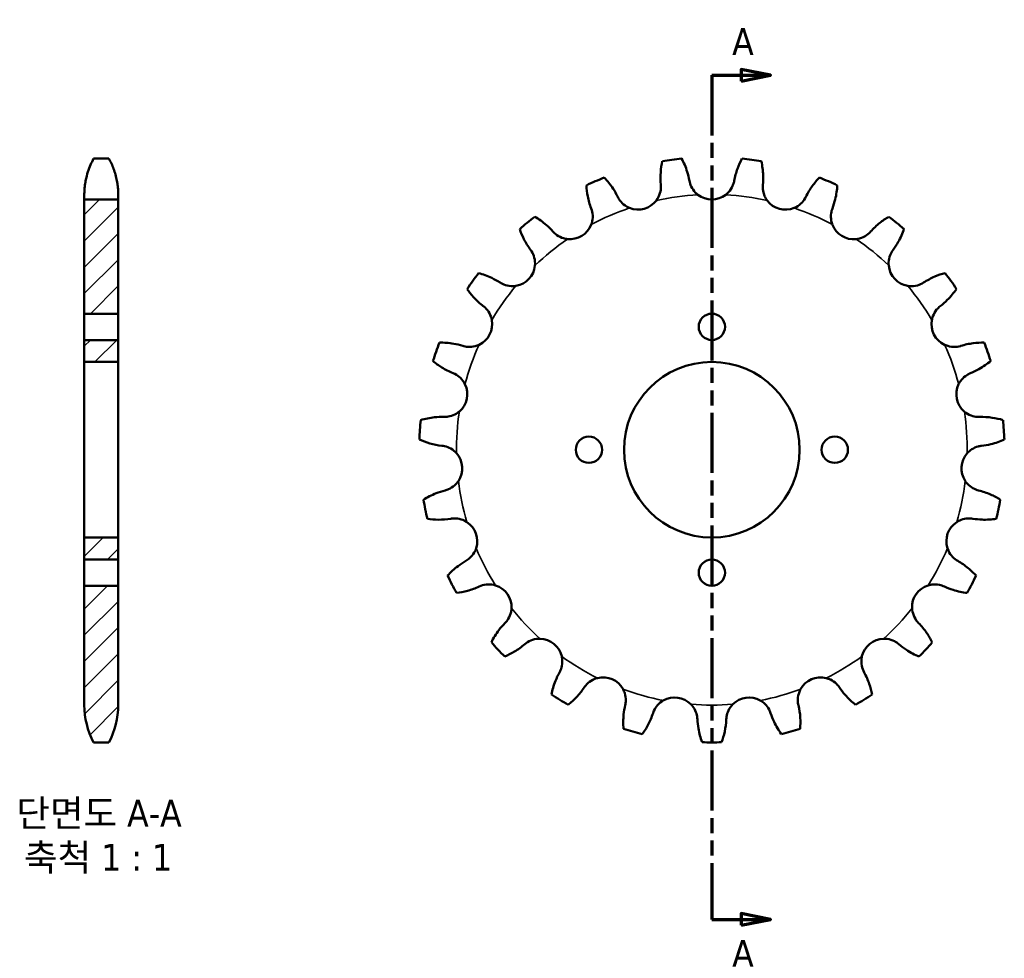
# Model space of a CAD drawing. Header units: millimetres. Extents: x 124 to 293, y 58 to 218.
import ezdxf

# ---------------------------------------------------------------- set-up
doc = ezdxf.new("R2010")
doc.units = ezdxf.units.MM
doc.linetypes.add('DOUBLE_DASH_CHAIN', pattern=[1.2403, 0.6614, -0.0827, 0.1654, -0.0827, 0.1654, -0.0827])
for name, color, linetype, lineweight in [('기호(ANSI)', 7, 'Continuous', 25), ('단면선(ANSI)', 7, 'DOUBLE_DASH_CHAIN', 70), ('외형선(ANSI)', 7, 'Continuous', 50), ('좁은 외형선(ANSI)', 7, 'Continuous', 35), ('해치 (ANSI)', 7, 'Continuous', 18)]:
    doc.layers.add(name, color=color, linetype=linetype, lineweight=lineweight)
doc.styles.add('레이블 문자 (ANSI)', font='tahoma.ttf')

# ---------------------------------------------------------------- blocks, each defined once
blk = doc.blocks.new('2dTransSection0')
at = {"layer": '단면선(ANSI)', "linetype": 'DOUBLE_DASH_CHAIN', "ltscale": 15.501749}
blk.add_line((242.73, 208.74), (242.73, 64.53), dxfattribs=at)
at = {"layer": '단면선(ANSI)', "linetype": 'Continuous'}
for p, q in [((242.73, 208.74), (242.73, 199.12)), ((242.73, 208.74), (247.73, 208.74)), ((252.73, 208.74), (247.73, 209.74)), ((247.73, 209.74), (247.73, 207.74)), ((247.73, 208.74), (252.73, 208.74)), ((247.73, 207.74), (252.73, 208.74)), ((242.73, 74.16), (242.73, 64.53)), ((242.73, 64.53), (247.73, 64.53)), ((252.73, 64.53), (247.73, 65.53)), ((247.73, 65.53), (247.73, 63.53)), ((247.73, 64.53), (252.73, 64.53)), ((247.73, 63.53), (252.73, 64.53))]:
    blk.add_line(p, q, dxfattribs=at)
at = {"layer": '단면선(ANSI)', "linetype": 'Continuous', "flags": 128}
for points in [[(247.73, 207.74), (252.73, 208.74), (247.73, 209.74), (247.73, 207.74)], [(247.73, 63.53), (252.73, 64.53), (247.73, 65.53), (247.73, 63.53)]]:
    blk.add_lwpolyline(points, dxfattribs=at)
at = {"layer": '단면선(ANSI)'}
for points in [[(247.73, 207.74), (252.73, 208.74), (247.73, 209.74), (247.73, 207.74)], [(247.73, 63.53), (252.73, 64.53), (247.73, 65.53), (247.73, 63.53)]]:
    blk.add_solid(points, dxfattribs=at)
at = {"layer": '단면선(ANSI)', "char_height": 4.57, "attachment_point": 7, "style": '레이블 문자 (ANSI)'}
for insert in [(246.2, 212.24), (246.2, 56.46)]:
    blk.add_mtext('A', dxfattribs=dict(at, insert=insert))

msp = doc.modelspace()

# ---------------------------------------------------------------- hatches: boundary and pattern name
at = {"layer": '해치 (ANSI)'}
h = msp.add_hatch(dxfattribs=at)
h.set_pattern_fill('ANSI31', color=256, scale=25.4, style=0)
h.set_pattern_definition([(45, (0, 0), (-2.245064, 2.245064), [])])
edge = h.paths.add_edge_path()
edge.add_line((141.32, 121.52), (135.52, 121.52))
edge.add_line((135.52, 121.52), (135.52, 101.15))
edge.add_ellipse((149.02, 101.15), major_axis=(-13.5, 0), ratio=1, start_angle=0, end_angle=28.1784)
edge.add_line((137.12, 94.77), (139.72, 94.77))
edge.add_ellipse((127.82, 101.15), major_axis=(11.9, -6.37), ratio=1, start_angle=0, end_angle=28.1784)
edge.add_line((141.32, 101.15), (141.32, 121.52))
h.paths.add_polyline_path([(135.52, 126.02), (141.32, 126.02), (141.32, 129.77), (135.52, 129.77)])
h.paths.add_polyline_path([(135.52, 168.02), (141.32, 168.02), (141.32, 187.52), (135.52, 187.52)])
h.paths.add_polyline_path([(141.32, 163.52), (135.52, 163.52), (135.52, 159.77), (141.32, 159.77)])

# ---------------------------------------------------------------- linework, layer by layer
at = {"layer": '외형선(ANSI)'}
for p, q in [((137.12, 194.51), (139.72, 194.51)), ((135.52, 187.52), (135.52, 188.33)), ((141.32, 187.52), (135.52, 187.52)), ((135.52, 187.52), (135.52, 168.02)), ((141.32, 188.33), (141.32, 187.52)), ((141.32, 168.02), (141.32, 187.52)), ((135.52, 168.02), (141.32, 168.02)), ((135.52, 163.52), (135.52, 168.02)), ((141.32, 168.02), (141.32, 163.52)), ((141.32, 163.52), (135.52, 163.52)), ((135.52, 163.52), (135.52, 159.77)), ((141.32, 159.77), (141.32, 163.52)), ((135.52, 159.77), (141.32, 159.77)), ((135.52, 129.77), (135.52, 159.77)), ((141.32, 129.77), (141.32, 159.77)), ((141.32, 129.77), (135.52, 129.77)), ((135.52, 129.77), (135.52, 126.02)), ((141.32, 126.02), (141.32, 129.77)), ((135.52, 126.02), (141.32, 126.02)), ((135.52, 121.52), (135.52, 126.02)), ((141.32, 126.02), (141.32, 121.52)), ((141.32, 121.52), (135.52, 121.52)), ((135.52, 121.52), (135.52, 101.15)), ((141.32, 101.15), (141.32, 121.52)), ((137.12, 94.77), (139.72, 94.77))]:
    msp.add_line(p, q, dxfattribs=at)
for centre, radius in [((242.73, 165.77), 2.25), ((242.73, 144.77), 15), ((221.73, 144.77), 2.25), ((263.73, 144.77), 2.25), ((242.73, 123.77), 2.25)]:
    msp.add_circle(centre, radius, dxfattribs=at)
for centre, radius, start, end in [((242.73, 144.77), 50, 95.9156, 99.7366), ((242.73, 144.77), 50, 80.2634, 84.0844), ((242.73, 144.77), 50, 111.5678, 115.3887), ((242.73, 144.77), 50, 64.6113, 68.4322), ((230.14, 189.68), 3.88, 247.9699, 323.3344), ((242.73, 191.41), 3.88, 232.3177, 307.6823), ((255.31, 189.68), 3.89, 216.6656, 292.0301), ((242.73, 144.77), 50, 127.2199, 131.0409), ((242.73, 144.77), 50, 48.9591, 52.7801), ((218.49, 184.62), 3.88, 263.6221, 338.9866), ((266.96, 184.62), 3.89, 201.0134, 276.3779), ((242.73, 144.77), 50, 142.8721, 146.6931), ((208.64, 176.6), 3.89, 279.2743, 354.6388), ((276.81, 176.6), 3.88, 185.3612, 260.7257), ((242.73, 144.77), 50, 33.3069, 37.1279), ((201.32, 166.23), 3.88, 294.9264, 10.291), ((284.13, 166.23), 3.89, 169.709, 245.0736), ((242.73, 144.77), 50, 158.5243, 162.3453), ((242.73, 144.77), 50, 17.6547, 21.4757), ((197.07, 154.26), 3.88, 310.5786, 25.9431), ((288.38, 154.26), 3.88, 154.0569, 229.4214), ((242.73, 144.77), 50, 174.1765, 177.9974), ((242.73, 144.77), 50, 2.0026, 5.8235), ((196.2, 141.59), 3.89, 326.2308, 41.5953), ((289.25, 141.59), 3.88, 138.4047, 213.7692), ((242.73, 144.77), 50, 189.8286, 193.6496), ((242.73, 144.77), 50, 346.3504, 350.1714), ((198.78, 129.16), 3.88, 341.883, 57.2475), ((286.67, 129.16), 3.88, 122.7525, 198.117), ((242.73, 144.77), 50, 205.4808, 209.3018), ((242.73, 144.77), 50, 330.6982, 334.5192), ((204.63, 117.88), 3.89, 357.5351, 72.8997), ((280.82, 117.88), 3.89, 107.1003, 182.4649), ((242.73, 144.77), 50, 221.133, 224.954), ((213.29, 108.6), 3.89, 13.1873, 88.5518), ((272.16, 108.6), 3.88, 91.4482, 166.8127), ((242.73, 144.77), 50, 315.046, 318.867), ((224.15, 102), 3.89, 28.8395, 104.204), ((261.3, 102), 3.88, 75.796, 151.1605), ((242.73, 144.77), 50, 236.7852, 240.6061), ((242.73, 144.77), 50, 299.3939, 303.2148), ((149.02, 101.15), 13.5, 180, 208.1784), ((127.82, 101.15), 13.5, 331.8216, 0), ((236.37, 98.57), 3.88, 44.4916, 119.8562), ((249.08, 98.57), 3.88, 60.1438, 135.5084), ((242.73, 144.77), 50, 252.4373, 256.2583), ((242.73, 144.77), 50, 283.7417, 287.5627), ((242.73, 144.77), 50, 268.0895, 271.9105)]:
    msp.add_arc(centre, radius, start, end, dxfattribs=at)
for points, knots in [([(135.75, 190.72), (135.85, 191.25), (135.99, 191.76), (136.4, 193.07), (136.73, 193.81), (137.12, 194.51)], [-0.4280845, -0.4280845, -0.4280845, -0.4280845, -0.2632798, -0.2632798, 0, 0, 0, 0]), ([(139.72, 194.51), (140.03, 193.97), (140.3, 193.39), (140.77, 192.12), (140.96, 191.43), (141.09, 190.72)], [-0.4278474, -0.4278474, -0.4278474, -0.4278474, -0.2223175, -0.2223175, 0, 0, 0, 0]), ([(234.27, 194.05), (234.13, 193.45), (234.04, 192.83), (233.94, 191.49), (233.94, 190.77), (234.01, 190.04)], [-0.4278474, -0.4278474, -0.4278474, -0.4278474, -0.2223175, -0.2223175, 0, 0, 0, 0]), ([(238.9, 190.72), (238.81, 191.25), (238.68, 191.76), (238.27, 193.07), (237.95, 193.81), (237.57, 194.51)], [-0.4280845, -0.4280845, -0.4280845, -0.4280845, -0.2632798, -0.2632798, 0, 0, 0, 0]), ([(247.88, 194.51), (247.59, 193.97), (247.32, 193.39), (246.87, 192.12), (246.68, 191.43), (246.55, 190.72)], [-0.4278474, -0.4278474, -0.4278474, -0.4278474, -0.2223175, -0.2223175, 0, 0, 0, 0]), ([(251.44, 190.04), (251.49, 190.58), (251.51, 191.11), (251.46, 192.48), (251.36, 193.29), (251.18, 194.05)], [-0.4280845, -0.4280845, -0.4280845, -0.4280845, -0.2632798, -0.2632798, 0, 0, 0, 0]), ([(135.52, 188.33), (135.52, 188.46), (135.53, 188.59), (135.54, 189.04), (135.56, 189.39), (135.64, 190.07), (135.69, 190.39), (135.75, 190.72)], [-0.2875453, -0.2875453, -0.2875453, -0.2875453, -0.2266964, -0.2266964, -0.1016118, -0.1016118, 0, 0, 0, 0]), ([(141.09, 190.72), (141.13, 190.52), (141.16, 190.33), (141.22, 189.93), (141.24, 189.74), (141.3, 189.17), (141.32, 188.83), (141.32, 188.47), (141.32, 188.4), (141.32, 188.33)], [-1.0878244, -1.0878244, -1.0878244, -1.0878244, -1.0270077, -1.0270077, -0.9617496, -0.9617496, -0.832879, -0.832879, -0.8004642, -0.8004642, -0.8004642, -0.8004642]), ([(226.65, 187.98), (226.41, 188.47), (226.15, 188.93), (225.4, 190.07), (224.89, 190.71), (224.34, 191.27)], [-0.4280845, -0.4280845, -0.4280845, -0.4280845, -0.2632798, -0.2632798, 0, 0, 0, 0]), ([(240.35, 188.33), (240.19, 188.46), (240.04, 188.59), (239.62, 189.04), (239.38, 189.39), (239.06, 190.07), (238.96, 190.39), (238.9, 190.72)], [-0.2875453, -0.2875453, -0.2875453, -0.2875453, -0.2266964, -0.2266964, -0.1016118, -0.1016118, 0, 0, 0, 0]), ([(246.55, 190.72), (246.51, 190.52), (246.46, 190.33), (246.33, 189.93), (246.24, 189.74), (245.93, 189.17), (245.66, 188.83), (245.27, 188.47), (245.19, 188.4), (245.1, 188.33)], [-1.0878244, -1.0878244, -1.0878244, -1.0878244, -1.0270077, -1.0270077, -0.9617496, -0.9617496, -0.832879, -0.832879, -0.8004642, -0.8004642, -0.8004642, -0.8004642]), ([(261.11, 191.27), (260.68, 190.83), (260.27, 190.35), (259.49, 189.25), (259.12, 188.64), (258.8, 187.98)], [-0.4278474, -0.4278474, -0.4278474, -0.4278474, -0.2223175, -0.2223175, 0, 0, 0, 0]), ([(221.29, 189.94), (221.32, 189.33), (221.39, 188.7), (221.66, 187.38), (221.86, 186.69), (222.12, 186.01)], [-0.4278474, -0.4278474, -0.4278474, -0.4278474, -0.2223175, -0.2223175, 0, 0, 0, 0]), ([(234.01, 190.04), (234.02, 189.94), (234.03, 189.83), (234.03, 189.34), (233.98, 188.96), (233.74, 188.15), (233.54, 187.74), (233.27, 187.37), (233.26, 187.36), (233.26, 187.36)], [-1.5750074, -1.5750074, -1.5750074, -1.5750074, -1.542858, -1.542858, -1.425651, -1.425651, -1.2896438, -1.2896438, -1.2878197, -1.2878197, -1.2878197, -1.2878197]), ([(252.19, 187.36), (252.02, 187.59), (251.87, 187.84), (251.59, 188.49), (251.48, 188.89), (251.42, 189.55), (251.42, 189.8), (251.44, 190.04)], [-0.7757444, -0.7757444, -0.7757444, -0.7757444, -0.6880257, -0.6880257, -0.5646001, -0.5646001, -0.4884831, -0.4884831, -0.4884831, -0.4884831]), ([(263.33, 186.01), (263.52, 186.52), (263.68, 187.03), (264.01, 188.35), (264.12, 189.16), (264.16, 189.94)], [-0.4280845, -0.4280845, -0.4280845, -0.4280845, -0.2632798, -0.2632798, 0, 0, 0, 0]), ([(228.69, 186.08), (228.41, 186.19), (228.15, 186.33), (227.57, 186.74), (227.27, 187.03), (226.88, 187.55), (226.75, 187.76), (226.65, 187.98)], [-0.775728, -0.775728, -0.775728, -0.775728, -0.6858298, -0.6858298, -0.5631046, -0.5631046, -0.4884769, -0.4884769, -0.4884769, -0.4884769]), ([(258.8, 187.98), (258.76, 187.9), (258.72, 187.81), (258.47, 187.4), (258.23, 187.09), (257.61, 186.52), (257.23, 186.27), (256.8, 186.09), (256.78, 186.08), (256.76, 186.08)], [-1.5750083, -1.5750083, -1.5750083, -1.5750083, -1.5462114, -1.5462114, -1.4285857, -1.4285857, -1.2934891, -1.2934891, -1.2878258, -1.2878258, -1.2878258, -1.2878258]), ([(222.12, 186.01), (222.12, 186.01), (222.13, 186), (222.27, 185.61), (222.36, 185.21), (222.4, 184.36), (222.34, 183.91), (222.18, 183.39), (222.15, 183.31), (222.12, 183.23)], [-1.5753242, -1.5753242, -1.5753242, -1.5753242, -1.5726171, -1.5726171, -1.4496077, -1.4496077, -1.314821, -1.314821, -1.288061, -1.288061, -1.288061, -1.288061]), ([(263.33, 183.23), (263.25, 183.44), (263.18, 183.66), (263.06, 184.31), (263.05, 184.74), (263.15, 185.46), (263.23, 185.74), (263.33, 186.01)], [-0.775859, -0.775859, -0.775859, -0.775859, -0.7069201, -0.7069201, -0.5780831, -0.5780831, -0.4885442, -0.4885442, -0.4885442, -0.4885442]), ([(215.59, 182.04), (215.23, 182.45), (214.85, 182.82), (213.83, 183.72), (213.16, 184.19), (212.48, 184.59)], [-0.4280845, -0.4280845, -0.4280845, -0.4280845, -0.2632798, -0.2632798, 0, 0, 0, 0]), ([(272.97, 184.59), (272.44, 184.28), (271.92, 183.92), (270.87, 183.08), (270.35, 182.59), (269.86, 182.04)], [-0.4278474, -0.4278474, -0.4278474, -0.4278474, -0.2223175, -0.2223175, 0, 0, 0, 0]), ([(209.9, 182.48), (210.09, 181.9), (210.33, 181.32), (210.95, 180.12), (211.32, 179.51), (211.76, 178.93)], [-0.4278474, -0.4278474, -0.4278474, -0.4278474, -0.2223175, -0.2223175, 0, 0, 0, 0]), ([(218.06, 180.76), (217.84, 180.78), (217.61, 180.83), (216.98, 181.01), (216.6, 181.2), (216, 181.62), (215.78, 181.82), (215.59, 182.04)], [-0.7758639, -0.7758639, -0.7758639, -0.7758639, -0.7075898, -0.7075898, -0.5785646, -0.5785646, -0.4885465, -0.4885465, -0.4885465, -0.4885465]), ([(269.86, 182.04), (269.86, 182.03), (269.85, 182.02), (269.57, 181.72), (269.25, 181.46), (268.51, 181.03), (268.09, 180.87), (267.56, 180.78), (267.47, 180.77), (267.39, 180.76)], [-1.5753105, -1.5753105, -1.5753105, -1.5753105, -1.5716817, -1.5716817, -1.4489252, -1.4489252, -1.3140562, -1.3140562, -1.2880523, -1.2880523, -1.2880523, -1.2880523]), ([(273.69, 178.93), (274.02, 179.36), (274.31, 179.81), (274.98, 180.99), (275.31, 181.74), (275.55, 182.48)], [-0.4280845, -0.4280845, -0.4280845, -0.4280845, -0.2632798, -0.2632798, 0, 0, 0, 0]), ([(211.76, 178.93), (211.99, 178.61), (212.18, 178.27), (212.45, 177.48), (212.53, 177.04), (212.53, 176.48), (212.52, 176.36), (212.51, 176.24)], [-1.5751905, -1.5751905, -1.5751905, -1.5751905, -1.4563212, -1.4563212, -1.3239878, -1.3239878, -1.2879488, -1.2879488, -1.2879488, -1.2879488]), ([(272.94, 176.24), (272.92, 176.41), (272.92, 176.58), (272.94, 177.2), (273.03, 177.63), (273.32, 178.35), (273.49, 178.65), (273.69, 178.93)], [-0.7758312, -0.7758312, -0.7758312, -0.7758312, -0.7239509, -0.7239509, -0.5923243, -0.5923243, -0.488551, -0.488551, -0.488551, -0.488551]), ([(206.54, 173.34), (206.08, 173.63), (205.62, 173.89), (204.39, 174.48), (203.62, 174.75), (202.86, 174.95)], [-0.4280845, -0.4280845, -0.4280845, -0.4280845, -0.2632798, -0.2632798, 0, 0, 0, 0]), ([(282.59, 174.95), (282, 174.8), (281.4, 174.6), (280.16, 174.07), (279.52, 173.73), (278.91, 173.34)], [-0.4278474, -0.4278474, -0.4278474, -0.4278474, -0.2223175, -0.2223175, 0, 0, 0, 0]), ([(209.27, 172.77), (209.1, 172.74), (208.93, 172.72), (208.31, 172.71), (207.88, 172.77), (207.13, 173.01), (206.82, 173.15), (206.54, 173.34)], [-0.7758313, -0.7758313, -0.7758313, -0.7758313, -0.7239602, -0.7239602, -0.5923314, -0.5923314, -0.4885511, -0.4885511, -0.4885511, -0.4885511]), ([(278.91, 173.34), (278.58, 173.13), (278.23, 172.96), (277.42, 172.74), (276.98, 172.7), (276.42, 172.74), (276.3, 172.75), (276.18, 172.77)], [-1.5751903, -1.5751903, -1.5751903, -1.5751903, -1.4563117, -1.4563117, -1.3239778, -1.3239778, -1.2879487, -1.2879487, -1.2879487, -1.2879487]), ([(200.94, 172.23), (201.28, 171.72), (201.67, 171.22), (202.59, 170.23), (203.11, 169.75), (203.69, 169.3)], [-0.4278474, -0.4278474, -0.4278474, -0.4278474, -0.2223175, -0.2223175, 0, 0, 0, 0]), ([(281.76, 169.3), (282.19, 169.63), (282.59, 169.99), (283.55, 170.95), (284.07, 171.58), (284.51, 172.23)], [-0.4280845, -0.4280845, -0.4280845, -0.4280845, -0.2632798, -0.2632798, 0, 0, 0, 0]), ([(203.69, 169.3), (203.71, 169.29), (203.73, 169.27), (204.06, 169.01), (204.34, 168.71), (204.81, 168), (204.99, 167.58), (205.11, 167.07), (205.13, 167), (205.14, 166.92)], [-1.5752502, -1.5752502, -1.5752502, -1.5752502, -1.5674379, -1.5674379, -1.4458063, -1.4458063, -1.3105038, -1.3105038, -1.2880124, -1.2880124, -1.2880124, -1.2880124]), ([(280.31, 166.92), (280.35, 167.16), (280.42, 167.39), (280.65, 168.01), (280.87, 168.38), (281.32, 168.93), (281.53, 169.13), (281.76, 169.3)], [-0.7758402, -0.7758402, -0.7758402, -0.7758402, -0.7042797, -0.7042797, -0.5761936, -0.5761936, -0.4885352, -0.4885352, -0.4885352, -0.4885352]), ([(200.17, 162.52), (199.66, 162.67), (199.14, 162.8), (197.8, 163.03), (196.98, 163.09), (196.2, 163.08)], [-0.4280845, -0.4280845, -0.4280845, -0.4280845, -0.2632798, -0.2632798, 0, 0, 0, 0]), ([(202.96, 162.7), (202.74, 162.6), (202.51, 162.52), (201.87, 162.36), (201.44, 162.32), (200.73, 162.38), (200.45, 162.43), (200.17, 162.52)], [-0.775837, -0.775837, -0.775837, -0.775837, -0.703819, -0.703819, -0.5758653, -0.5758653, -0.4885337, -0.4885337, -0.4885337, -0.4885337]), ([(285.28, 162.52), (285.25, 162.51), (285.23, 162.5), (284.82, 162.38), (284.42, 162.33), (283.57, 162.36), (283.13, 162.45), (282.63, 162.64), (282.56, 162.67), (282.49, 162.7)], [-1.5752589, -1.5752589, -1.5752589, -1.5752589, -1.5680593, -1.5680593, -1.4462653, -1.4462653, -1.3110327, -1.3110327, -1.2880183, -1.2880183, -1.2880183, -1.2880183]), ([(289.25, 163.08), (288.64, 163.09), (288.01, 163.06), (286.67, 162.88), (285.97, 162.73), (285.28, 162.52)], [-0.4278474, -0.4278474, -0.4278474, -0.4278474, -0.2223175, -0.2223175, 0, 0, 0, 0]), ([(195.08, 159.94), (195.55, 159.54), (196.06, 159.17), (197.21, 158.46), (197.84, 158.14), (198.52, 157.86)], [-0.4278474, -0.4278474, -0.4278474, -0.4278474, -0.2223175, -0.2223175, 0, 0, 0, 0]), ([(286.93, 157.86), (287.43, 158.07), (287.91, 158.3), (289.1, 158.96), (289.77, 159.43), (290.37, 159.94)], [-0.4280845, -0.4280845, -0.4280845, -0.4280845, -0.2632798, -0.2632798, 0, 0, 0, 0]), ([(198.52, 157.86), (198.63, 157.82), (198.73, 157.77), (199.18, 157.54), (199.49, 157.32), (200.09, 156.73), (200.36, 156.37), (200.56, 155.96)], [-1.5749595, -1.5749595, -1.5749595, -1.5749595, -1.5393226, -1.5393226, -1.4231374, -1.4231374, -1.2877714, -1.2877714, -1.2877714, -1.2877714]), ([(284.89, 155.96), (285.02, 156.23), (285.19, 156.49), (285.64, 157.04), (285.95, 157.31), (286.49, 157.66), (286.71, 157.77), (286.93, 157.86)], [-0.7757124, -0.7757124, -0.7757124, -0.7757124, -0.6837675, -0.6837675, -0.5619639, -0.5619639, -0.4884723, -0.4884723, -0.4884723, -0.4884723]), ([(196.96, 150.38), (196.42, 150.39), (195.89, 150.37), (194.54, 150.23), (193.74, 150.07), (192.98, 149.85)], [-0.4280845, -0.4280845, -0.4280845, -0.4280845, -0.2632798, -0.2632798, 0, 0, 0, 0]), ([(199.59, 151.31), (199.36, 151.11), (199.1, 150.94), (198.46, 150.61), (198.08, 150.49), (197.44, 150.39), (197.2, 150.37), (196.96, 150.38)], [-0.7757076, -0.7757076, -0.7757076, -0.7757076, -0.6828913, -0.6828913, -0.5613731, -0.5613731, -0.4884698, -0.4884698, -0.4884698, -0.4884698]), ([(288.49, 150.38), (288.37, 150.37), (288.26, 150.38), (287.76, 150.41), (287.38, 150.49), (286.6, 150.78), (286.2, 151.01), (285.86, 151.31)], [-1.5749699, -1.5749699, -1.5749699, -1.5749699, -1.5402445, -1.5402445, -1.4238873, -1.4238873, -1.2877832, -1.2877832, -1.2877832, -1.2877832]), ([(292.47, 149.85), (291.88, 150.02), (291.26, 150.16), (289.93, 150.35), (289.21, 150.4), (288.49, 150.38)], [-0.4278474, -0.4278474, -0.4278474, -0.4278474, -0.2223175, -0.2223175, 0, 0, 0, 0]), ([(192.76, 146.52), (193.31, 146.26), (193.91, 146.04), (195.2, 145.67), (195.9, 145.53), (196.63, 145.45)], [-0.4278474, -0.4278474, -0.4278474, -0.4278474, -0.2223175, -0.2223175, 0, 0, 0, 0]), ([(288.82, 145.45), (289.36, 145.51), (289.88, 145.6), (291.21, 145.92), (291.98, 146.19), (292.69, 146.52)], [-0.4280845, -0.4280845, -0.4280845, -0.4280845, -0.2632798, -0.2632798, 0, 0, 0, 0]), ([(196.63, 145.45), (196.78, 145.43), (196.93, 145.41), (197.44, 145.29), (197.8, 145.15), (198.5, 144.75), (198.82, 144.48), (199.1, 144.17)], [-1.5748643, -1.5748643, -1.5748643, -1.5748643, -1.5288026, -1.5288026, -1.4141573, -1.4141573, -1.2876573, -1.2876573, -1.2876573, -1.2876573]), ([(286.35, 144.17), (286.58, 144.44), (286.85, 144.67), (287.48, 145.07), (287.84, 145.23), (288.41, 145.39), (288.62, 145.43), (288.82, 145.45)], [-0.7756502, -0.7756502, -0.7756502, -0.7756502, -0.66853, -0.66853, -0.5515526, -0.5515526, -0.4884381, -0.4884381, -0.4884381, -0.4884381]), ([(199.43, 139.43), (199.24, 139.14), (199.01, 138.88), (198.45, 138.4), (198.12, 138.19), (197.56, 137.94), (197.36, 137.88), (197.15, 137.82)], [-0.7756591, -0.7756591, -0.7756591, -0.7756591, -0.6719315, -0.6719315, -0.5539268, -0.5539268, -0.4884438, -0.4884438, -0.4884438, -0.4884438]), ([(288.3, 137.82), (288.15, 137.86), (287.99, 137.91), (287.49, 138.11), (287.16, 138.29), (286.53, 138.78), (286.25, 139.09), (286.02, 139.43)], [-1.5748518, -1.5748518, -1.5748518, -1.5748518, -1.5259048, -1.5259048, -1.4114813, -1.4114813, -1.2876377, -1.2876377, -1.2876377, -1.2876377]), ([(197.15, 137.82), (196.63, 137.69), (196.12, 137.53), (194.85, 137.03), (194.12, 136.66), (193.46, 136.24)], [-0.4280845, -0.4280845, -0.4280845, -0.4280845, -0.2632798, -0.2632798, 0, 0, 0, 0]), ([(291.99, 136.24), (291.47, 136.57), (290.92, 136.87), (289.68, 137.41), (289.01, 137.64), (288.3, 137.82)], [-0.4278474, -0.4278474, -0.4278474, -0.4278474, -0.2223175, -0.2223175, 0, 0, 0, 0]), ([(194.14, 132.97), (194.74, 132.88), (195.37, 132.83), (196.72, 132.82), (197.43, 132.87), (198.15, 132.99)], [-0.4278474, -0.4278474, -0.4278474, -0.4278474, -0.2223175, -0.2223175, 0, 0, 0, 0]), ([(198.15, 132.99), (198.23, 133), (198.31, 133.01), (198.78, 133.06), (199.17, 133.04), (200, 132.87), (200.42, 132.71), (200.83, 132.46), (200.86, 132.44), (200.88, 132.42)], [-1.5750663, -1.5750663, -1.5750663, -1.5750663, -1.5509021, -1.5509021, -1.4319961, -1.4319961, -1.2978802, -1.2978802, -1.2878786, -1.2878786, -1.2878786, -1.2878786]), ([(284.57, 132.42), (284.79, 132.57), (285.04, 132.69), (285.69, 132.94), (286.1, 133.02), (286.78, 133.05), (287.04, 133.03), (287.3, 132.99)], [-0.7757741, -0.7757741, -0.7757741, -0.7757741, -0.6935982, -0.6935982, -0.5684342, -0.5684342, -0.4884995, -0.4884995, -0.4884995, -0.4884995]), ([(287.3, 132.99), (287.83, 132.9), (288.36, 132.85), (289.72, 132.8), (290.54, 132.85), (291.31, 132.97)], [-0.4280845, -0.4280845, -0.4280845, -0.4280845, -0.2632798, -0.2632798, 0, 0, 0, 0]), ([(202.48, 127.95), (202.39, 127.69), (202.28, 127.43), (201.93, 126.84), (201.66, 126.51), (201.15, 126.07), (200.94, 125.91), (200.71, 125.78)], [-0.7757697, -0.7757697, -0.7757697, -0.7757697, -0.6928779, -0.6928779, -0.5679354, -0.5679354, -0.4884973, -0.4884973, -0.4884973, -0.4884973]), ([(284.74, 125.78), (284.67, 125.82), (284.6, 125.86), (284.21, 126.12), (283.92, 126.38), (283.38, 127.03), (283.16, 127.42), (283, 127.88), (282.99, 127.91), (282.97, 127.95)], [-1.5750767, -1.5750767, -1.5750767, -1.5750767, -1.5517667, -1.5517667, -1.432668, -1.432668, -1.2987206, -1.2987206, -1.2878881, -1.2878881, -1.2878881, -1.2878881]), ([(200.71, 125.78), (200.25, 125.52), (199.8, 125.22), (198.71, 124.4), (198.11, 123.85), (197.59, 123.26)], [-0.4280845, -0.4280845, -0.4280845, -0.4280845, -0.2632798, -0.2632798, 0, 0, 0, 0]), ([(287.86, 123.26), (287.45, 123.72), (287, 124.16), (285.96, 125.01), (285.37, 125.42), (284.74, 125.78)], [-0.4278474, -0.4278474, -0.4278474, -0.4278474, -0.2223175, -0.2223175, 0, 0, 0, 0]), ([(199.12, 120.3), (199.73, 120.37), (200.35, 120.49), (201.65, 120.85), (202.32, 121.09), (202.99, 121.4)], [-0.4278474, -0.4278474, -0.4278474, -0.4278474, -0.2223175, -0.2223175, 0, 0, 0, 0]), ([(202.99, 121.4), (203.35, 121.57), (203.75, 121.69), (204.6, 121.79), (205.05, 121.77), (205.58, 121.65), (205.67, 121.62), (205.77, 121.59)], [-1.5753722, -1.5753722, -1.5753722, -1.5753722, -1.4519429, -1.4519429, -1.3174053, -1.3174053, -1.2880902, -1.2880902, -1.2880902, -1.2880902]), ([(279.68, 121.59), (279.89, 121.66), (280.11, 121.7), (280.76, 121.79), (281.19, 121.77), (281.91, 121.62), (282.19, 121.53), (282.46, 121.4)], [-0.7758766, -0.7758766, -0.7758766, -0.7758766, -0.7093166, -0.7093166, -0.5798101, -0.5798101, -0.4885525, -0.4885525, -0.4885525, -0.4885525]), ([(282.46, 121.4), (282.95, 121.17), (283.45, 120.98), (284.75, 120.56), (285.55, 120.39), (286.33, 120.3)], [-0.4280845, -0.4280845, -0.4280845, -0.4280845, -0.2632798, -0.2632798, 0, 0, 0, 0]), ([(208.51, 117.71), (208.5, 117.49), (208.47, 117.27), (208.33, 116.64), (208.17, 116.23), (207.79, 115.61), (207.6, 115.37), (207.39, 115.15)], [-0.7758807, -0.7758807, -0.7758807, -0.7758807, -0.7098578, -0.7098578, -0.5802018, -0.5802018, -0.4885545, -0.4885545, -0.4885545, -0.4885545]), ([(278.06, 115.15), (278.05, 115.15), (278.05, 115.16), (277.77, 115.45), (277.53, 115.78), (277.15, 116.55), (277.02, 116.98), (276.95, 117.52), (276.95, 117.62), (276.94, 117.71)], [-1.5753605, -1.5753605, -1.5753605, -1.5753605, -1.5750602, -1.5750602, -1.4513823, -1.4513823, -1.3167894, -1.3167894, -1.2880832, -1.2880832, -1.2880832, -1.2880832]), ([(207.39, 115.15), (207.02, 114.77), (206.67, 114.37), (205.84, 113.28), (205.41, 112.59), (205.07, 111.88)], [-0.4280845, -0.4280845, -0.4280845, -0.4280845, -0.2632798, -0.2632798, 0, 0, 0, 0]), ([(280.38, 111.88), (280.11, 112.43), (279.79, 112.98), (279.02, 114.08), (278.57, 114.63), (278.06, 115.15)], [-0.4278474, -0.4278474, -0.4278474, -0.4278474, -0.2223175, -0.2223175, 0, 0, 0, 0]), ([(207.34, 109.45), (207.91, 109.68), (208.47, 109.96), (209.63, 110.65), (210.21, 111.07), (210.76, 111.55)], [-0.4278474, -0.4278474, -0.4278474, -0.4278474, -0.2223175, -0.2223175, 0, 0, 0, 0]), ([(210.76, 111.55), (211.07, 111.81), (211.42, 112.03), (212.21, 112.35), (212.64, 112.45), (213.19, 112.48), (213.29, 112.48), (213.39, 112.48)], [-1.575385, -1.575385, -1.575385, -1.575385, -1.4517114, -1.4517114, -1.3186607, -1.3186607, -1.2881045, -1.2881045, -1.2881045, -1.2881045]), ([(272.06, 112.48), (272.27, 112.49), (272.49, 112.47), (273.13, 112.38), (273.55, 112.25), (274.2, 111.91), (274.46, 111.74), (274.69, 111.55)], [-0.7758903, -0.7758903, -0.7758903, -0.7758903, -0.7111185, -0.7111185, -0.5811163, -0.5811163, -0.4885589, -0.4885589, -0.4885589, -0.4885589]), ([(274.69, 111.55), (275.1, 111.19), (275.52, 110.87), (276.66, 110.12), (277.38, 109.75), (278.11, 109.45)], [-0.4280845, -0.4280845, -0.4280845, -0.4280845, -0.2632798, -0.2632798, 0, 0, 0, 0]), ([(217.08, 109.48), (217.13, 109.27), (217.16, 109.06), (217.2, 108.41), (217.15, 107.98), (216.96, 107.27), (216.84, 106.98), (216.7, 106.72)], [-0.7758891, -0.7758891, -0.7758891, -0.7758891, -0.7109625, -0.7109625, -0.581003, -0.581003, -0.4885584, -0.4885584, -0.4885584, -0.4885584]), ([(268.75, 106.72), (268.56, 107.08), (268.42, 107.46), (268.26, 108.3), (268.25, 108.74), (268.33, 109.28), (268.35, 109.38), (268.37, 109.48)], [-1.5753884, -1.5753884, -1.5753884, -1.5753884, -1.4518749, -1.4518749, -1.3188377, -1.3188377, -1.2881065, -1.2881065, -1.2881065, -1.2881065]), ([(216.7, 106.72), (216.44, 106.25), (216.21, 105.77), (215.7, 104.5), (215.48, 103.71), (215.34, 102.94)], [-0.4280845, -0.4280845, -0.4280845, -0.4280845, -0.2632798, -0.2632798, 0, 0, 0, 0]), ([(270.11, 102.94), (270, 103.54), (269.84, 104.16), (269.4, 105.43), (269.11, 106.08), (268.75, 106.72)], [-0.4278474, -0.4278474, -0.4278474, -0.4278474, -0.2223175, -0.2223175, 0, 0, 0, 0]), ([(220.91, 104.15), (220.94, 104.19), (220.97, 104.23), (221.23, 104.59), (221.51, 104.88), (222.19, 105.39), (222.6, 105.59), (223.09, 105.74), (223.14, 105.75), (223.19, 105.76)], [-1.5751688, -1.5751688, -1.5751688, -1.5751688, -1.5608541, -1.5608541, -1.4405174, -1.4405174, -1.3042244, -1.3042244, -1.28795, -1.28795, -1.28795, -1.28795]), ([(262.26, 105.76), (262.51, 105.7), (262.75, 105.61), (263.36, 105.32), (263.71, 105.08), (264.21, 104.59), (264.38, 104.38), (264.54, 104.15)], [-0.7758049, -0.7758049, -0.7758049, -0.7758049, -0.6984368, -0.6984368, -0.57181, -0.57181, -0.4885143, -0.4885143, -0.4885143, -0.4885143]), ([(218.18, 101.21), (218.67, 101.59), (219.14, 102.01), (220.06, 102.99), (220.51, 103.55), (220.91, 104.15)], [-0.4278474, -0.4278474, -0.4278474, -0.4278474, -0.2223175, -0.2223175, 0, 0, 0, 0]), ([(227.55, 103.87), (227.67, 103.65), (227.77, 103.41), (227.98, 102.76), (228.04, 102.34), (228.02, 101.65), (227.99, 101.37), (227.93, 101.11)], [-0.7758042, -0.7758042, -0.7758042, -0.7758042, -0.6983348, -0.6983348, -0.5717384, -0.5717384, -0.488514, -0.488514, -0.488514, -0.488514]), ([(257.52, 101.11), (257.51, 101.15), (257.5, 101.2), (257.42, 101.63), (257.4, 102.03), (257.49, 102.88), (257.62, 103.32), (257.85, 103.78), (257.87, 103.82), (257.9, 103.87)], [-1.5751705, -1.5751705, -1.5751705, -1.5751705, -1.5609847, -1.5609847, -1.4406157, -1.4406157, -1.3043425, -1.3043425, -1.2879514, -1.2879514, -1.2879514, -1.2879514]), ([(264.54, 104.15), (264.84, 103.71), (265.16, 103.28), (266.05, 102.25), (266.65, 101.69), (267.27, 101.21)], [-0.4280845, -0.4280845, -0.4280845, -0.4280845, -0.2632798, -0.2632798, 0, 0, 0, 0]), ([(227.93, 101.11), (227.8, 100.58), (227.72, 100.06), (227.57, 98.7), (227.57, 97.89), (227.64, 97.1)], [-0.4280845, -0.4280845, -0.4280845, -0.4280845, -0.2632798, -0.2632798, 0, 0, 0, 0]), ([(232.68, 99.78), (232.73, 99.91), (232.78, 100.05), (233, 100.52), (233.2, 100.84), (233.73, 101.45), (234.07, 101.73), (234.44, 101.94)], [-1.5748732, -1.5748732, -1.5748732, -1.5748732, -1.5306783, -1.5306783, -1.4169381, -1.4169381, -1.2876795, -1.2876795, -1.2876795, -1.2876795]), ([(239.15, 101.29), (239.38, 101.06), (239.58, 100.79), (239.94, 100.16), (240.09, 99.78), (240.22, 99.18), (240.25, 98.96), (240.26, 98.74)], [-0.7756681, -0.7756681, -0.7756681, -0.7756681, -0.6753889, -0.6753889, -0.556356, -0.556356, -0.4884496, -0.4884496, -0.4884496, -0.4884496]), ([(245.19, 98.74), (245.2, 98.87), (245.21, 99.01), (245.29, 99.52), (245.4, 99.88), (245.75, 100.62), (246, 100.98), (246.3, 101.29)], [-1.5748966, -1.5748966, -1.5748966, -1.5748966, -1.533668, -1.533668, -1.4184734, -1.4184734, -1.2877005, -1.2877005, -1.2877005, -1.2877005]), ([(251.01, 101.94), (251.29, 101.78), (251.55, 101.58), (252.07, 101.07), (252.31, 100.75), (252.61, 100.2), (252.7, 99.99), (252.77, 99.78)], [-0.7756774, -0.7756774, -0.7756774, -0.7756774, -0.6772897, -0.6772897, -0.5576272, -0.5576272, -0.4884544, -0.4884544, -0.4884544, -0.4884544]), ([(257.81, 97.1), (257.87, 97.71), (257.88, 98.35), (257.79, 99.69), (257.69, 100.4), (257.52, 101.11)], [-0.4278474, -0.4278474, -0.4278474, -0.4278474, -0.2223175, -0.2223175, 0, 0, 0, 0]), ([(230.85, 96.2), (231.21, 96.7), (231.55, 97.23), (232.17, 98.43), (232.46, 99.08), (232.68, 99.78)], [-0.4278474, -0.4278474, -0.4278474, -0.4278474, -0.2223175, -0.2223175, 0, 0, 0, 0]), ([(252.77, 99.78), (252.94, 99.26), (253.13, 98.77), (253.72, 97.54), (254.14, 96.84), (254.6, 96.2)], [-0.4280845, -0.4280845, -0.4280845, -0.4280845, -0.2632798, -0.2632798, 0, 0, 0, 0]), ([(240.26, 98.74), (240.28, 98.2), (240.34, 97.67), (240.56, 96.32), (240.78, 95.54), (241.06, 94.8)], [-0.4280845, -0.4280845, -0.4280845, -0.4280845, -0.2632798, -0.2632798, 0, 0, 0, 0]), ([(244.39, 94.8), (244.61, 95.38), (244.79, 95.98), (245.07, 97.3), (245.16, 98.01), (245.19, 98.74)], [-0.4278474, -0.4278474, -0.4278474, -0.4278474, -0.2223175, -0.2223175, 0, 0, 0, 0])]:
    msp.add_open_spline(points, degree=3, knots=knots, dxfattribs=at)
at = {"layer": '좁은 외형선(ANSI)'}
for start, end in [(93.1206, 102.5316), (77.4684, 86.8794), (108.7727, 118.1838), (61.8162, 71.2273), (124.4249, 133.836), (46.164, 55.5751), (140.0771, 149.4881), (30.5119, 39.9229), (155.7293, 165.1403), (14.8597, 24.2707), (171.3814, 180.7925), (359.2075, 8.6186), (187.0336, 196.4446), (343.5554, 352.9664), (202.6858, 212.0968), (327.9032, 337.3142), (218.338, 227.749), (312.251, 321.662), (233.9901, 243.4012), (296.5988, 306.0099), (249.6423, 259.0533), (280.9467, 290.3577), (265.2945, 274.7055)]:
    msp.add_arc((242.73, 144.77), 43.63, start, end, dxfattribs=at)

# ---------------------------------------------------------------- block references
at = {"layer": '단면선(ANSI)'}
msp.add_blockref('2dTransSection0', (0, 0), dxfattribs=at)

# ---------------------------------------------------------------- texts
at = {"layer": '기호(ANSI)', "char_height": 4.572, "attachment_point": 7, "style": '레이블 문자 (ANSI)'}
for s, insert in [('단면도 A-A', (123.91, 80.03)), ('축척 1 : 1', (125.22, 72.35))]:
    msp.add_mtext(s, dxfattribs=dict(at, insert=insert))

doc.saveas('drawing.dxf')
